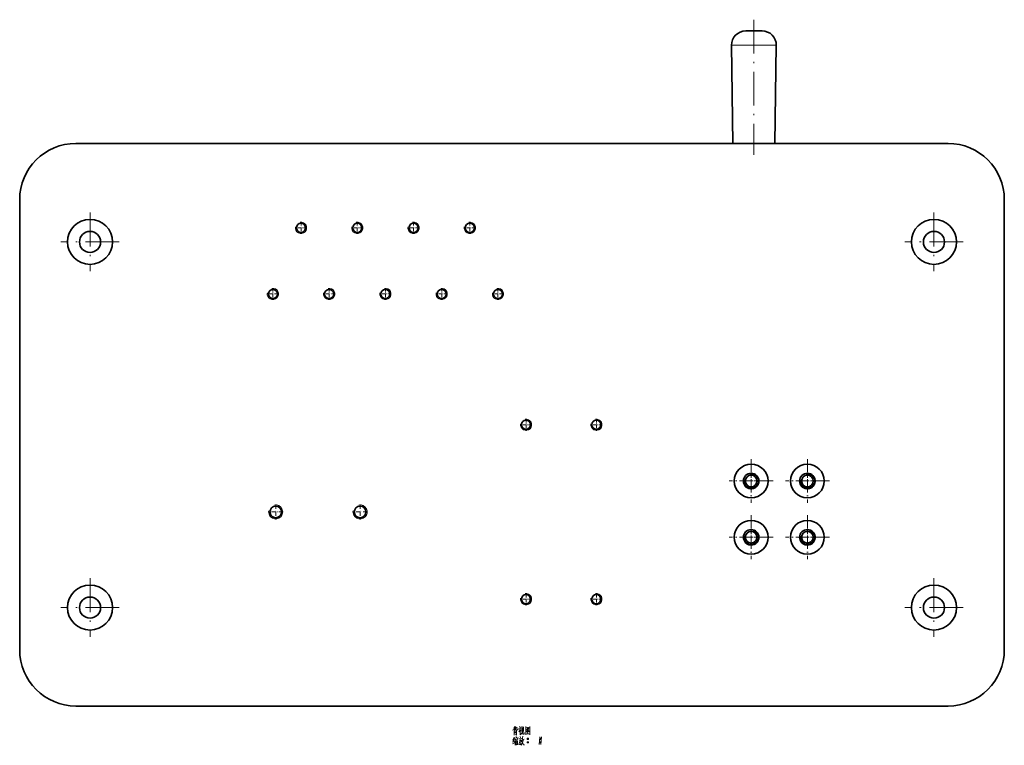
# Model space of a CAD drawing. Extents: x -161 to 1343, y -181 to 611.
# Tile 8 of 8: x 993 to 1343, y 15 to 272. Entities that reach past the tile are written whole.
import ezdxf

# ---------------------------------------------------------------- set-up
doc = ezdxf.new("R2010")
doc.units = 0
doc.linetypes.add('DASHDOT', pattern=[18.5, 12, -3, 0.5, -3])

msp = doc.modelspace()

# ---------------------------------------------------------------- linework, layer by layer
at = {"color": 7, "linetype": 'DASHDOT', "lineweight": 13}
for p, q in [((1253.76, 272.5), (1253.76, 224.5)), ((1017.76, 203.9), (1017.76, 183.1)), ((1317.76, 203.9), (1317.76, 183.1)), ((1028.16, 193.5), (1007.36, 193.5)), ((1328.16, 193.5), (1307.36, 193.5)), ((1017.76, 73.9), (1017.76, 53.1)), ((1317.76, 73.9), (1317.76, 53.1)), ((1028.16, 63.5), (1007.36, 63.5)), ((1328.16, 63.5), (1307.36, 63.5))]:
    msp.add_line(p, q, dxfattribs=at)
at = {"color": 7, "lineweight": 35, "ltscale": 0.146625}
msp.add_line((1256.69, 268.5), (1250.82, 268.5), dxfattribs=at)
at = {"color": 7, "lineweight": 13, "ltscale": 0.396567}
msp.add_line((1261.69, 263.43), (1245.82, 263.43), dxfattribs=at)
at = {"color": 7, "lineweight": 35}
for p, q in [((1246.29, 228.5), (1245.82, 263.43)), ((1261.22, 228.5), (1261.69, 263.43)), ((1322.76, 228.5), (1012.76, 228.5)), ((992.76, 48.5), (992.76, 208.5)), ((1342.76, 208.5), (1342.76, 48.5)), ((1012.76, 28.5), (1322.76, 28.5))]:
    msp.add_line(p, q, dxfattribs=at)
at = {"color": 7, "lineweight": 13, "ltscale": 5.49316e-05}
msp.add_line((1261.69, 263.43), (1261.69, 263.43), dxfattribs=at)
at = {"color": 7, "linetype": 'DASHDOT', "lineweight": 13, "ltscale": 0.105365}
for p, q in [((1092.76, 200.61), (1092.76, 196.39)), ((1112.76, 200.61), (1112.76, 196.39)), ((1132.76, 200.61), (1132.76, 196.39)), ((1152.76, 200.61), (1152.76, 196.39)), ((1094.86, 198.5), (1090.65, 198.5)), ((1114.86, 198.5), (1110.65, 198.5)), ((1134.86, 198.5), (1130.65, 198.5)), ((1154.86, 198.5), (1150.65, 198.5)), ((1084.86, 175), (1080.65, 175)), ((1082.76, 177.11), (1082.76, 172.89)), ((1104.86, 175), (1100.65, 175)), ((1102.76, 177.11), (1102.76, 172.89)), ((1124.86, 175), (1120.65, 175)), ((1122.76, 177.11), (1122.76, 172.89)), ((1144.86, 175), (1140.65, 175)), ((1142.76, 177.11), (1142.76, 172.89)), ((1164.86, 175), (1160.65, 175)), ((1162.76, 177.11), (1162.76, 172.89)), ((1172.76, 130.61), (1172.76, 126.39)), ((1197.76, 130.61), (1197.76, 126.39)), ((1174.86, 128.5), (1170.65, 128.5)), ((1199.86, 128.5), (1195.65, 128.5)), ((1172.76, 68.61), (1172.76, 64.39)), ((1197.76, 68.61), (1197.76, 64.39)), ((1174.86, 66.5), (1170.65, 66.5)), ((1199.86, 66.5), (1195.65, 66.5))]:
    msp.add_line(p, q, dxfattribs=at)
at = {"color": 7, "linetype": 'DASHDOT', "lineweight": 13, "ltscale": 0.39}
for p, q in [((1252.76, 116.3), (1252.76, 100.7)), ((1272.76, 116.3), (1272.76, 100.7)), ((1252.76, 96.3), (1252.76, 80.7)), ((1272.76, 96.3), (1272.76, 80.7))]:
    msp.add_line(p, q, dxfattribs=at)
at = {"color": 7, "linetype": 'DASHDOT', "lineweight": 13, "ltscale": 0.134355}
for p, q in [((1252.76, 111.19), (1252.76, 105.81)), ((1272.76, 111.19), (1272.76, 105.81)), ((1083.76, 100.19), (1083.76, 94.81)), ((1113.76, 100.19), (1113.76, 94.81)), ((1252.76, 91.19), (1252.76, 85.81)), ((1272.76, 91.19), (1272.76, 85.81))]:
    msp.add_line(p, q, dxfattribs=at)
at = {"color": 7, "linetype": 'DASHDOT', "lineweight": 13, "ltscale": 0.389999}
for p, q in [((1260.56, 108.5), (1244.96, 108.5)), ((1280.56, 108.5), (1264.96, 108.5)), ((1260.56, 88.5), (1244.96, 88.5)), ((1280.56, 88.5), (1264.96, 88.5))]:
    msp.add_line(p, q, dxfattribs=at)
at = {"color": 7, "linetype": 'DASHDOT', "lineweight": 13, "ltscale": 0.134354}
for p, q in [((1255.44, 108.5), (1250.07, 108.5)), ((1275.44, 108.5), (1270.07, 108.5)), ((1086.44, 97.5), (1081.07, 97.5)), ((1116.44, 97.5), (1111.07, 97.5)), ((1255.44, 88.5), (1250.07, 88.5)), ((1275.44, 88.5), (1270.07, 88.5))]:
    msp.add_line(p, q, dxfattribs=at)
at = {"color": 7, "lineweight": 13}
for points in [[(1168.67, 21.22), (1168.67, 19.89)], [(1169.05, 21.22), (1169.05, 20.13)], [(1170.45, 21.22), (1170.73, 20.8)], [(1171.22, 21.18), (1171.22, 19.5)], [(1171.89, 21.01), (1171.22, 20.94)], [(1171.82, 19.43), (1171.89, 21.11)], [(1172.66, 21.22), (1172.66, 19.75), (1172.66, 18.24)], [(1172.66, 21.18), (1172.66, 19.78), (1172.66, 18.38)], [(1174.13, 21.04), (1172.66, 20.9)], [(1174.09, 18.42), (1174.09, 19.78), (1174.13, 21.18)], [(1167.93, 19.96), (1168.67, 20.24)], [(1168.14, 20.62), (1168.67, 20.76)], [(1168.49, 19.78), (1168.49, 18.14)], [(1168.49, 19.61), (1169.33, 19.68)], [(1168.49, 19.19), (1169.16, 19.26)], [(1168.49, 18.87), (1169.16, 18.94)], [(1169.61, 20.94), (1169.05, 20.41)], [(1169.05, 20.13), (1169.16, 19.99)], [(1169.33, 18.17), (1169.05, 18.42)], [(1169.16, 19.99), (1169.86, 20.03)], [(1169.19, 17.65), (1169.37, 17.26)], [(1169.33, 19.75), (1169.33, 18.17)], [(1169.86, 20.03), (1169.82, 20.52)], [(1170.8, 20.55), (1170.63, 20.06), (1170.14, 19.33)], [(1170.17, 20.34), (1170.73, 20.41)], [(1170.63, 20.06), (1170.63, 18.28)], [(1170.63, 19.89), (1170.94, 19.57)], [(1170.66, 17.72), (1170.77, 17.16)], [(1170.73, 18.28), (1171.01, 18.56)], [(1171.01, 18.56), (1171.26, 18.91)], [(1171.43, 19.54), (1171.26, 18.91)], [(1171.54, 20.59), (1171.43, 19.54)], [(1171.57, 17.75), (1171.5, 17.02)], [(1171.57, 18.56), (1171.57, 19.64)], [(1171.71, 18.45), (1171.57, 18.56)], [(1172.13, 18.45), (1171.71, 18.45)], [(1172.13, 19.08), (1172.13, 18.45)], [(1172.66, 18.49), (1174.02, 18.59)], [(1172.73, 19.29), (1173.22, 19.71)], [(1173.43, 20.76), (1172.87, 19.96)], [(1173.18, 20.2), (1173.88, 19.47)], [(1173.18, 19.12), (1173.53, 18.73)], [(1173.22, 20.41), (1173.67, 20.48)], [(1173.22, 19.71), (1173.43, 19.99)], [(1173.29, 19.5), (1173.53, 19.22)], [(1173.43, 19.99), (1173.78, 20.62)], [(1173.88, 19.47), (1174.06, 19.5)], [(1174.09, 18.31), (1174.09, 18.42), (1174.02, 18.59)], [(1177.63, 17.58), (1177.52, 16.18), (1177.42, 14.78)], [(1178.22, 17.58), (1178.12, 16.18), (1178.01, 14.78)], [(1167.97, 15.02), (1168.67, 15.41)], [(1168.42, 16.46), (1168, 16.32)], [(1168.49, 17.47), (1168.04, 16.39)], [(1168.07, 15.69), (1168.6, 15.86)], [(1168.56, 16.7), (1168.11, 15.69)], [(1168.88, 16.18), (1168.56, 15.69)], [(1168.81, 17.16), (1168.7, 16.6)], [(1168.81, 17.02), (1169.86, 17.16)], [(1169.05, 16.74), (1168.88, 16.18)], [(1168.91, 16.25), (1168.91, 14.53)], [(1169.12, 16.46), (1169.82, 16.56)], [(1169.19, 16.04), (1169.23, 14.64)], [(1169.19, 15.93), (1169.72, 16)], [(1169.23, 15.37), (1169.61, 15.44)], [(1169.68, 14.88), (1169.26, 14.81)], [(1169.44, 16.49), (1169.37, 15.93)], [(1169.75, 16.11), (1169.68, 14.71)], [(1169.89, 17.26), (1169.75, 16.81)], [(1170.66, 16.88), (1170.56, 15.97), (1170.45, 15.55), (1170.14, 14.67)], [(1170.17, 16.81), (1171.22, 16.95)], [(1170.98, 16.39), (1170.87, 15.55), (1170.73, 14.71), (1170.52, 14.99)], [(1170.59, 16.21), (1170.98, 16.28)], [(1171.36, 15.13), (1170.98, 14.6)], [(1171.36, 16.39), (1171.19, 15.83)], [(1171.29, 16.14), (1171.85, 14.71)], [(1171.5, 17.02), (1171.36, 16.39)], [(1171.64, 15.76), (1171.36, 15.13)], [(1171.43, 16.63), (1172.13, 16.77)], [(1171.85, 16.7), (1171.64, 15.76)], [(1171.85, 14.71), (1172.17, 14.71)], [(1173.18, 16.84), (1173.57, 16.84)], [(1173.18, 15.58), (1173.57, 15.58)], [(1173.22, 16.95), (1173.53, 16.95)], [(1173.22, 16.7), (1173.53, 16.7)], [(1173.22, 15.69), (1173.53, 15.69)], [(1173.22, 15.44), (1173.53, 15.44)], [(1177.63, 16.84), (1178.01, 16.84)], [(1177.63, 15.58), (1178.01, 15.58)], [(1177.66, 16.95), (1177.98, 16.95)], [(1177.66, 16.7), (1177.98, 16.7)], [(1177.66, 15.69), (1177.98, 15.69)], [(1177.66, 15.44), (1177.98, 15.44)]]:
    msp.add_lwpolyline(points, dxfattribs=at)
for points in [[(1173.29, 16.63), (1173.46, 16.63), (1173.57, 16.74), (1173.57, 16.91), (1173.46, 17.02), (1173.29, 17.02), (1173.18, 16.91), (1173.18, 16.74)], [(1173.29, 15.37), (1173.46, 15.37), (1173.57, 15.48), (1173.57, 15.65), (1173.46, 15.76), (1173.29, 15.76), (1173.18, 15.65), (1173.18, 15.48)], [(1177.73, 16.63), (1177.91, 16.63), (1178.01, 16.74), (1178.01, 16.91), (1177.91, 17.02), (1177.73, 17.02), (1177.63, 16.91), (1177.63, 16.74)], [(1177.73, 15.37), (1177.91, 15.37), (1178.01, 15.48), (1178.01, 15.65), (1177.91, 15.76), (1177.73, 15.76), (1177.63, 15.65), (1177.63, 15.48)]]:
    msp.add_lwpolyline(points, close=True, dxfattribs=at)
at = {"color": 7, "lineweight": 35}
for centre, radius in [((1017.76, 193.5), 8), ((1092.76, 198.5), 1.62), ((1112.76, 198.5), 1.62), ((1132.76, 198.5), 1.62), ((1152.76, 198.5), 1.62), ((1317.76, 193.5), 8), ((1017.76, 193.5), 3.75), ((1317.76, 193.5), 3.75), ((1082.76, 175), 1.62), ((1102.76, 175), 1.62), ((1122.76, 175), 1.62), ((1142.76, 175), 1.62), ((1162.76, 175), 1.62), ((1172.76, 128.5), 1.62), ((1197.76, 128.5), 1.62), ((1252.76, 108.5), 6), ((1272.76, 108.5), 6), ((1252.76, 108.5), 2.75), ((1252.76, 108.5), 2.07), ((1272.76, 108.5), 2.75), ((1272.76, 108.5), 2.07), ((1083.76, 97.5), 2.07), ((1113.76, 97.5), 2.07), ((1252.76, 88.5), 6), ((1252.76, 88.5), 2.75), ((1272.76, 88.5), 6), ((1272.76, 88.5), 2.75), ((1252.76, 88.5), 2.07), ((1272.76, 88.5), 2.07), ((1017.76, 63.5), 8), ((1317.76, 63.5), 8), ((1017.76, 63.5), 3.75), ((1172.76, 66.5), 1.62), ((1197.76, 66.5), 1.62), ((1317.76, 63.5), 3.75)]:
    msp.add_circle(centre, radius, dxfattribs=at)
for centre, radius, start, end in [((1250.82, 263.5), 5, 89.9906, 180.7639), ((1256.69, 263.5), 5, 359.2598, 90.1963), ((1012.76, 208.5), 20, 90, 180), ((1322.76, 208.5), 20, 0, 90), ((1252.76, 108.5), 2.75, 208.6479, 28.6479), ((1272.76, 108.5), 2.75, 208.6479, 28.6479), ((1252.76, 88.5), 2.75, 208.6479, 28.6479), ((1272.76, 88.5), 2.75, 208.6479, 28.6479), ((1012.76, 48.5), 20, 180, 270), ((1322.76, 48.5), 20, 270, 360)]:
    msp.add_arc(centre, radius, start, end, dxfattribs=at)
at = {"color": 7, "lineweight": 13}
for centre, radius in [((1092.76, 198.5), 2), ((1112.76, 198.5), 2), ((1132.76, 198.5), 2), ((1152.76, 198.5), 2), ((1082.76, 175), 2), ((1102.76, 175), 2), ((1122.76, 175), 2), ((1142.76, 175), 2), ((1162.76, 175), 2), ((1172.76, 128.5), 2), ((1197.76, 128.5), 2), ((1252.76, 108.5), 2.5), ((1272.76, 108.5), 2.5), ((1083.76, 97.5), 2.5), ((1113.76, 97.5), 2.5), ((1252.76, 88.5), 2.5), ((1272.76, 88.5), 2.5), ((1172.76, 66.5), 2), ((1197.76, 66.5), 2)]:
    msp.add_arc(centre, radius, 170, 100, dxfattribs=at)

doc.saveas('drawing.dxf')
